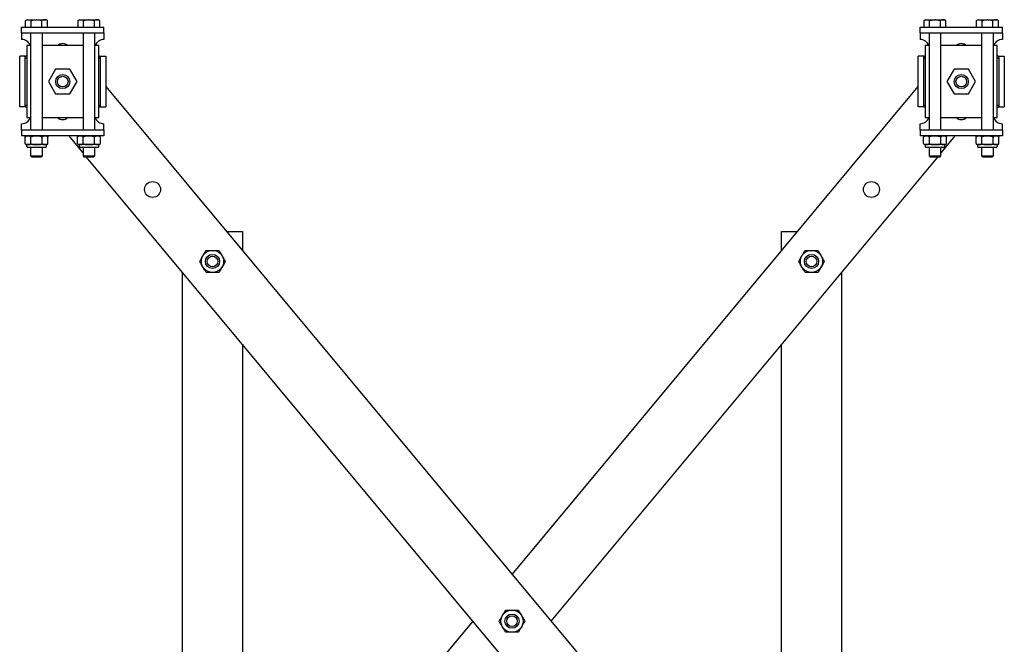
# Model space of a CAD drawing. Header units: inches. Extents: x 1 to 147, y -37 to 96.
# Tile 6 of 8: x 114 to 147, y 12 to 33. Entities that reach past the tile are written whole.
import ezdxf

# ---------------------------------------------------------------- set-up
doc = ezdxf.new("R2010")
doc.units = ezdxf.units.IN
doc.header["$MEASUREMENT"] = 0

msp = doc.modelspace()

# ---------------------------------------------------------------- linework, layer by layer
at = {"color": 7, "linetype": 'Continuous', "lineweight": 25}
for p, q in [((114.245, 32.697), (114.245, 32.884)), ((114.245, 32.884), (116.995, 32.884)), ((114.43, 33.136), (114.381, 33.108)), ((114.381, 32.884), (114.381, 33.108)), ((114.43, 33.136), (114.472, 33.136)), ((114.472, 33.136), (114.733, 33.136)), ((114.563, 32.884), (114.563, 33.108)), ((114.757, 33.136), (114.733, 33.136)), ((114.757, 33.136), (115.018, 33.136)), ((114.927, 32.884), (114.927, 33.108)), ((115.018, 33.136), (115.06, 33.136)), ((115.108, 33.108), (115.06, 33.136)), ((115.108, 32.884), (115.108, 33.108)), ((116.18, 33.136), (116.131, 33.108)), ((116.131, 32.884), (116.131, 33.108)), ((116.18, 33.136), (116.222, 33.136)), ((116.222, 33.136), (116.483, 33.136)), ((116.313, 32.884), (116.313, 33.108)), ((116.507, 33.136), (116.483, 33.136)), ((116.507, 33.136), (116.768, 33.136)), ((116.677, 32.884), (116.677, 33.108)), ((116.768, 33.136), (116.81, 33.136)), ((116.858, 33.108), (116.81, 33.136)), ((116.858, 32.884), (116.858, 33.108)), ((116.995, 32.697), (116.995, 32.884)), ((144.245, 32.884), (146.995, 32.884)), ((144.245, 32.697), (144.245, 32.884)), ((144.43, 33.136), (144.381, 33.108)), ((144.381, 32.884), (144.381, 33.108)), ((144.43, 33.136), (144.472, 33.136)), ((144.472, 33.136), (144.733, 33.136)), ((144.563, 32.884), (144.563, 33.108)), ((144.757, 33.136), (144.733, 33.136)), ((144.757, 33.136), (145.018, 33.136)), ((144.927, 32.884), (144.927, 33.108)), ((145.018, 33.136), (145.06, 33.136)), ((145.108, 33.108), (145.06, 33.136)), ((145.108, 32.884), (145.108, 33.108)), ((146.18, 33.136), (146.131, 33.108)), ((146.131, 32.884), (146.131, 33.108)), ((146.18, 33.136), (146.222, 33.136)), ((146.222, 33.136), (146.483, 33.136)), ((146.313, 32.884), (146.313, 33.108)), ((146.507, 33.136), (146.483, 33.136)), ((146.507, 33.136), (146.768, 33.136)), ((146.677, 32.884), (146.677, 33.108)), ((146.768, 33.136), (146.81, 33.136)), ((146.858, 33.108), (146.81, 33.136)), ((146.858, 32.884), (146.858, 33.108)), ((146.995, 32.697), (146.995, 32.884)), ((114.245, 32.697), (116.995, 32.697)), ((114.245, 32.697), (114.245, 32.509)), ((114.548, 32.697), (114.548, 29.447)), ((114.942, 29.447), (114.942, 32.697)), ((116.298, 32.697), (116.298, 29.447)), ((116.692, 29.447), (116.692, 32.697)), ((116.995, 32.697), (116.995, 32.509)), ((144.245, 32.697), (146.995, 32.697)), ((144.245, 32.697), (144.245, 32.509)), ((144.548, 32.697), (144.548, 29.447)), ((144.942, 29.447), (144.942, 32.697)), ((146.298, 32.697), (146.298, 29.447)), ((146.692, 29.447), (146.692, 32.697)), ((146.995, 32.697), (146.995, 32.509)), ((114.245, 32.509), (114.245, 32.478)), ((114.42, 32.272), (114.42, 29.872)), ((114.548, 32.272), (114.42, 32.272)), ((116.298, 32.272), (114.942, 32.272)), ((115.498, 32.272), (115.571, 32.333)), ((116.82, 32.272), (116.692, 32.272)), ((116.82, 29.872), (116.82, 32.272)), ((116.995, 32.509), (116.995, 32.478)), ((144.245, 32.509), (144.245, 32.478)), ((144.42, 32.272), (144.42, 29.872)), ((144.548, 32.272), (144.42, 32.272)), ((146.298, 32.272), (144.942, 32.272)), ((145.669, 32.333), (145.742, 32.272)), ((146.82, 32.272), (146.692, 32.272)), ((146.82, 29.872), (146.82, 32.272)), ((146.995, 32.509), (146.995, 32.478)), ((114.182, 30.228), (114.182, 31.916)), ((114.37, 31.916), (114.182, 31.916)), ((114.37, 30.228), (114.37, 31.916)), ((116.87, 31.916), (116.87, 30.228)), ((116.87, 31.916), (117.057, 31.916)), ((117.057, 31.916), (117.057, 30.228)), ((144.182, 30.228), (144.182, 31.916)), ((144.37, 31.916), (144.182, 31.916)), ((144.37, 30.228), (144.37, 31.916)), ((146.87, 31.916), (146.87, 30.228)), ((146.87, 31.916), (147.057, 31.916)), ((147.057, 31.916), (147.057, 30.228)), ((115.381, 31.485), (115.143, 31.072)), ((115.859, 31.485), (115.381, 31.485)), ((116.097, 31.072), (115.859, 31.485)), ((145.381, 31.485), (145.143, 31.072)), ((145.859, 31.485), (145.381, 31.485)), ((146.097, 31.072), (145.859, 31.485)), ((115.143, 31.072), (115.381, 30.658)), ((115.859, 30.658), (116.097, 31.072)), ((117.057, 30.909), (144.823, -2.41)), ((130.62, 14.634), (144.182, 30.909)), ((145.143, 31.072), (145.381, 30.658)), ((145.859, 30.658), (146.097, 31.072)), ((115.381, 30.658), (115.859, 30.658)), ((145.381, 30.658), (145.859, 30.658)), ((114.37, 30.228), (114.182, 30.228)), ((116.87, 30.228), (117.057, 30.228)), ((144.37, 30.228), (144.182, 30.228)), ((146.87, 30.228), (147.057, 30.228)), ((114.245, 29.634), (114.245, 29.666)), ((114.245, 29.447), (114.245, 29.634)), ((114.42, 29.872), (114.548, 29.872)), ((114.942, 29.872), (116.298, 29.872)), ((116.692, 29.872), (116.82, 29.872)), ((116.995, 29.634), (116.995, 29.666)), ((116.995, 29.447), (116.995, 29.634)), ((144.245, 29.634), (144.245, 29.666)), ((144.245, 29.447), (144.245, 29.634)), ((144.42, 29.872), (144.548, 29.872)), ((144.942, 29.872), (146.298, 29.872)), ((146.692, 29.872), (146.82, 29.872)), ((146.995, 29.634), (146.995, 29.666)), ((146.995, 29.447), (146.995, 29.634)), ((114.245, 29.447), (114.245, 29.259)), ((116.995, 29.447), (114.245, 29.447)), ((116.995, 29.259), (114.245, 29.259)), ((116.298, 28.696), (115.829, 29.259)), ((116.995, 29.447), (116.995, 29.259)), ((144.245, 29.447), (144.245, 29.259)), ((146.995, 29.447), (144.245, 29.447)), ((146.995, 29.259), (144.245, 29.259)), ((145.411, 29.259), (144.942, 28.696)), ((146.995, 29.447), (146.995, 29.259)), ((114.365, 29.224), (114.364, 29.222)), ((114.364, 29.007), (114.364, 29.221)), ((114.364, 29.007), (114.366, 29.003)), ((114.415, 28.969), (114.415, 28.911)), ((114.459, 28.969), (114.415, 28.969)), ((114.745, 28.969), (114.459, 28.969)), ((114.555, 29.007), (114.555, 29.221)), ((115.031, 28.969), (114.745, 28.969)), ((114.935, 29.007), (114.935, 29.221)), ((115.075, 28.969), (115.031, 28.969)), ((115.075, 28.911), (115.075, 28.969)), ((115.125, 29.004), (115.126, 29.007)), ((115.126, 29.007), (115.126, 29.221)), ((116.115, 29.224), (116.114, 29.222)), ((116.114, 29.007), (116.114, 29.221)), ((116.114, 29.007), (116.116, 29.003)), ((116.165, 28.969), (116.165, 28.911)), ((116.209, 28.969), (116.165, 28.969)), ((116.495, 28.969), (116.209, 28.969)), ((116.305, 29.007), (116.305, 29.221)), ((116.781, 28.969), (116.495, 28.969)), ((116.685, 29.007), (116.685, 29.221)), ((116.825, 28.969), (116.781, 28.969)), ((116.825, 28.911), (116.825, 28.969)), ((116.876, 29.222), (116.873, 29.228)), ((116.875, 29.004), (116.876, 29.007)), ((116.876, 29.007), (116.876, 29.221)), ((144.365, 29.224), (144.364, 29.222)), ((144.364, 29.007), (144.364, 29.221)), ((144.364, 29.007), (144.366, 29.003)), ((144.415, 28.969), (144.415, 28.911)), ((144.459, 28.969), (144.415, 28.969)), ((144.745, 28.969), (144.459, 28.969)), ((144.555, 29.007), (144.555, 29.221)), ((145.03, 28.969), (144.745, 28.969)), ((144.935, 29.007), (144.935, 29.221)), ((145.075, 28.969), (145.03, 28.969)), ((145.075, 28.911), (145.075, 28.969)), ((145.126, 29.222), (145.123, 29.228)), ((145.125, 29.004), (145.126, 29.007)), ((145.126, 29.007), (145.126, 29.221)), ((146.115, 29.224), (146.114, 29.222)), ((146.114, 29.007), (146.114, 29.221)), ((146.114, 29.007), (146.116, 29.003)), ((146.165, 28.969), (146.165, 28.911)), ((146.209, 28.969), (146.165, 28.969)), ((146.495, 28.969), (146.209, 28.969)), ((146.305, 29.007), (146.305, 29.221)), ((146.781, 28.969), (146.495, 28.969)), ((146.685, 29.007), (146.685, 29.221)), ((146.825, 28.969), (146.781, 28.969)), ((146.825, 28.911), (146.825, 28.969)), ((146.876, 29.222), (146.873, 29.228)), ((146.875, 29.004), (146.876, 29.007)), ((146.876, 29.007), (146.876, 29.221)), ((114.745, 28.872), (114.455, 28.872)), ((114.548, 28.872), (114.548, 28.593)), ((115.035, 28.872), (114.745, 28.872)), ((114.942, 28.593), (114.942, 28.872)), ((116.495, 28.872), (116.205, 28.872)), ((116.298, 28.872), (116.298, 28.593)), ((116.785, 28.872), (116.495, 28.872)), ((116.692, 28.593), (116.692, 28.872)), ((144.745, 28.872), (144.455, 28.872)), ((144.548, 28.872), (144.548, 28.593)), ((145.035, 28.872), (144.745, 28.872)), ((144.942, 28.593), (144.942, 28.872)), ((146.495, 28.872), (146.205, 28.872)), ((146.298, 28.872), (146.298, 28.593)), ((146.785, 28.872), (146.495, 28.872)), ((146.692, 28.593), (146.692, 28.872)), ((114.548, 28.593), (114.587, 28.554)), ((114.548, 28.593), (114.745, 28.593)), ((114.745, 28.554), (114.587, 28.554)), ((114.745, 28.593), (114.942, 28.593)), ((114.902, 28.554), (114.745, 28.554)), ((114.902, 28.554), (114.942, 28.593)), ((116.298, 28.593), (116.337, 28.554)), ((116.298, 28.593), (116.495, 28.593)), ((116.495, 28.554), (116.337, 28.554)), ((144.182, -4.765), (116.417, 28.554)), ((116.495, 28.593), (116.692, 28.593)), ((116.652, 28.554), (116.495, 28.554)), ((116.652, 28.554), (116.692, 28.593)), ((144.823, 28.554), (131.922, 13.072)), ((144.548, 28.593), (144.587, 28.554)), ((144.548, 28.593), (144.745, 28.593)), ((144.745, 28.554), (144.587, 28.554)), ((144.745, 28.593), (144.942, 28.593)), ((144.902, 28.554), (144.745, 28.554)), ((144.902, 28.554), (144.942, 28.593)), ((146.298, 28.593), (146.337, 28.554)), ((146.298, 28.593), (146.495, 28.593)), ((146.495, 28.554), (146.337, 28.554)), ((146.495, 28.593), (146.692, 28.593)), ((146.652, 28.554), (146.495, 28.554)), ((146.652, 28.554), (146.692, 28.593)), ((121.088, 26.072), (121.62, 26.072)), ((121.62, 26.072), (121.62, 25.434)), ((139.62, 25.434), (139.62, 26.072)), ((139.62, 26.072), (140.152, 26.072)), ((119.62, 1.434), (119.62, 24.71)), ((141.62, 24.71), (141.62, 1.434)), ((121.62, 22.31), (121.62, 3.834)), ((139.62, 3.834), (139.62, 22.31)), ((116.417, -2.41), (129.318, 13.072))]:
    msp.add_line(p, q, dxfattribs=at)
for centre, radius in [((115.62, 31.072), 0.236), ((115.62, 31.072), 0.177), ((145.62, 31.072), 0.236), ((145.62, 31.072), 0.177), ((118.62, 27.472), 0.266), ((142.62, 27.472), 0.266), ((120.62, 25.072), 0.37), ((140.62, 25.072), 0.37), ((120.62, 25.072), 0.236), ((120.62, 25.072), 0.177), ((140.62, 25.072), 0.236), ((140.62, 25.072), 0.177), ((130.62, 13.072), 0.37), ((130.62, 13.072), 0.236), ((130.62, 13.072), 0.177)]:
    msp.add_circle(centre, radius, dxfattribs=at)
for centre, radius, start, end in [((114.245, 32.166), 0.312, 19.8769, 90), ((115.62, 32.072), 0.266, 48.8458, 131.1542), ((116.995, 32.166), 0.312, 90, 160.1231), ((144.245, 32.166), 0.312, 19.8769, 90), ((145.62, 32.072), 0.266, 48.8458, 131.1542), ((146.995, 32.166), 0.312, 90, 160.1231), ((114.245, 29.978), 0.313, 270, 340.1231), ((115.62, 30.072), 0.266, 228.8458, 270), ((115.62, 30.072), 0.266, 270, 311.1542), ((116.995, 29.978), 0.313, 199.8769, 270), ((144.245, 29.978), 0.313, 270, 340.1231), ((145.62, 30.072), 0.266, 228.8458, 270), ((145.62, 30.072), 0.266, 270, 311.1542), ((146.995, 29.978), 0.313, 199.8769, 270), ((114.415, 29.206), 0.0533, 90, 128.6919), ((115.075, 29.206), 0.0533, 17.0978, 90), ((116.165, 29.206), 0.0533, 90, 128.6919), ((116.825, 29.206), 0.0533, 41.7306, 90), ((144.415, 29.206), 0.0533, 90, 128.6919), ((145.075, 29.206), 0.0533, 41.7306, 90), ((146.165, 29.206), 0.0533, 90, 128.6919), ((146.825, 29.206), 0.0533, 41.7306, 90), ((114.415, 29.022), 0.0533, 218.7573, 270), ((115.075, 29.022), 0.0533, 270, 306.4945), ((116.165, 29.022), 0.0533, 218.7573, 270), ((116.825, 29.022), 0.0533, 270, 306.4945), ((144.415, 29.022), 0.0533, 218.7573, 270), ((145.075, 29.022), 0.0533, 270, 306.4945), ((146.165, 29.022), 0.0533, 218.7573, 270), ((146.825, 29.022), 0.0533, 270, 306.4945), ((114.455, 28.911), 0.0394, 180, 270), ((115.035, 28.911), 0.0394, 270, 0), ((116.205, 28.911), 0.0394, 180, 270), ((116.785, 28.911), 0.0394, 270, 0), ((144.455, 28.911), 0.0394, 180, 270), ((145.035, 28.911), 0.0394, 270, 0), ((146.205, 28.911), 0.0394, 180, 270), ((146.785, 28.911), 0.0394, 270, 0)]:
    msp.add_arc(centre, radius, start, end, dxfattribs=at)
for points, knots in [([(114.381, 33.108), (114.396, 33.116), (114.426, 33.132), (114.457, 33.135), (114.472, 33.136)], [0, 0, 0, 0, 0.495465, 1, 1, 1, 1]), ([(114.472, 33.136), (114.474, 33.136), (114.491, 33.136), (114.521, 33.13), (114.549, 33.115), (114.563, 33.108)], [0, 0, 0, 0, 0.070857, 0.531185, 1, 1, 1, 1]), ([(114.563, 33.108), (114.571, 33.11), (114.626, 33.126), (114.684, 33.132), (114.733, 33.136)], [0, 0, 0, 0, 0.140526, 1, 1, 1, 1]), ([(114.757, 33.136), (114.77, 33.136), (114.828, 33.133), (114.884, 33.119), (114.927, 33.108)], [0, 0, 0, 0, 0.236478, 1, 1, 1, 1]), ([(115.018, 33.136), (115.016, 33.136), (114.999, 33.136), (114.969, 33.13), (114.941, 33.115), (114.927, 33.108)], [0, 0, 0, 0, 0.070857, 0.531185, 1, 1, 1, 1]), ([(115.108, 33.108), (115.094, 33.116), (115.064, 33.132), (115.033, 33.135), (115.018, 33.136)], [0, 0, 0, 0, 0.495465, 1, 1, 1, 1]), ([(116.131, 33.108), (116.146, 33.116), (116.176, 33.132), (116.207, 33.135), (116.222, 33.136)], [0, 0, 0, 0, 0.495465, 1, 1, 1, 1]), ([(116.222, 33.136), (116.224, 33.136), (116.241, 33.136), (116.271, 33.13), (116.299, 33.115), (116.313, 33.108)], [0, 0, 0, 0, 0.070857, 0.531185, 1, 1, 1, 1]), ([(116.313, 33.108), (116.321, 33.11), (116.376, 33.126), (116.434, 33.132), (116.483, 33.136)], [0, 0, 0, 0, 0.140526, 1, 1, 1, 1]), ([(116.507, 33.136), (116.52, 33.136), (116.578, 33.133), (116.634, 33.119), (116.677, 33.108)], [0, 0, 0, 0, 0.236478, 1, 1, 1, 1]), ([(116.768, 33.136), (116.766, 33.136), (116.749, 33.136), (116.719, 33.13), (116.691, 33.115), (116.677, 33.108)], [0, 0, 0, 0, 0.070856, 0.531184, 1, 1, 1, 1]), ([(116.858, 33.108), (116.844, 33.116), (116.814, 33.132), (116.783, 33.135), (116.768, 33.136)], [0, 0, 0, 0, 0.495464, 1, 1, 1, 1]), ([(144.381, 33.108), (144.396, 33.116), (144.426, 33.132), (144.457, 33.135), (144.472, 33.136)], [0, 0, 0, 0, 0.495464, 1, 1, 1, 1]), ([(144.472, 33.136), (144.474, 33.136), (144.491, 33.136), (144.521, 33.13), (144.549, 33.115), (144.563, 33.108)], [0, 0, 0, 0, 0.070856, 0.531188, 1, 1, 1, 1]), ([(144.563, 33.108), (144.571, 33.11), (144.626, 33.126), (144.684, 33.132), (144.733, 33.136)], [0, 0, 0, 0, 0.140524, 1, 1, 1, 1]), ([(144.757, 33.136), (144.77, 33.136), (144.828, 33.133), (144.884, 33.119), (144.927, 33.108)], [0, 0, 0, 0, 0.236483, 1, 1, 1, 1]), ([(145.018, 33.136), (145.016, 33.136), (144.999, 33.136), (144.969, 33.13), (144.941, 33.115), (144.927, 33.108)], [0, 0, 0, 0, 0.070856, 0.531188, 1, 1, 1, 1]), ([(145.108, 33.108), (145.094, 33.116), (145.064, 33.132), (145.033, 33.135), (145.018, 33.136)], [0, 0, 0, 0, 0.495464, 1, 1, 1, 1]), ([(146.131, 33.108), (146.146, 33.116), (146.176, 33.132), (146.207, 33.135), (146.222, 33.136)], [0, 0, 0, 0, 0.495464, 1, 1, 1, 1]), ([(146.222, 33.136), (146.224, 33.136), (146.241, 33.136), (146.271, 33.13), (146.299, 33.115), (146.313, 33.108)], [0, 0, 0, 0, 0.070856, 0.5311843, 1, 1, 1, 1]), ([(146.313, 33.108), (146.321, 33.11), (146.376, 33.126), (146.434, 33.132), (146.483, 33.136)], [0, 0, 0, 0, 0.140526, 1, 1, 1, 1]), ([(146.507, 33.136), (146.52, 33.136), (146.578, 33.133), (146.634, 33.119), (146.677, 33.108)], [0, 0, 0, 0, 0.236472, 1, 1, 1, 1]), ([(146.768, 33.136), (146.766, 33.136), (146.749, 33.136), (146.719, 33.13), (146.691, 33.115), (146.677, 33.108)], [0, 0, 0, 0, 0.070856, 0.531181, 1, 1, 1, 1]), ([(146.858, 33.108), (146.844, 33.116), (146.814, 33.132), (146.783, 33.135), (146.768, 33.136)], [0, 0, 0, 0, 0.4954667, 1, 1, 1, 1]), ([(114.42, 31.942), (114.406, 31.931), (114.391, 31.919), (114.376, 31.912), (114.374, 31.911)], [0, 0, 0, 0, 0.861596, 1, 1, 1, 1]), ([(116.866, 31.911), (116.864, 31.912), (116.849, 31.919), (116.833, 31.931), (116.82, 31.942)], [0, 0, 0, 0, 0.138404, 1, 1, 1, 1]), ([(144.42, 31.942), (144.406, 31.931), (144.391, 31.919), (144.376, 31.912), (144.374, 31.911)], [0, 0, 0, 0, 0.861604, 1, 1, 1, 1]), ([(146.87, 31.909), (146.867, 31.91), (146.85, 31.918), (146.833, 31.931), (146.82, 31.942)], [0, 0, 0, 0, 0.2012628, 1, 1, 1, 1]), ([(114.42, 31.871), (114.412, 31.865), (114.399, 31.856), (114.386, 31.853), (114.377, 31.853), (114.371, 31.858), (114.37, 31.864), (114.37, 31.867)], [0, 0, 0, 0, 0.25098, 0.437351, 0.62281, 0.809316, 1, 1, 1, 1]), ([(116.87, 31.867), (116.87, 31.864), (116.869, 31.858), (116.863, 31.853), (116.854, 31.853), (116.841, 31.856), (116.827, 31.865), (116.82, 31.871)], [0, 0, 0, 0, 0.190679, 0.377189, 0.562639, 0.749021, 1, 1, 1, 1]), ([(144.42, 31.871), (144.412, 31.865), (144.399, 31.856), (144.386, 31.853), (144.377, 31.853), (144.371, 31.858), (144.37, 31.864), (144.37, 31.867)], [0, 0, 0, 0, 0.250982, 0.437353, 0.622808, 0.809316, 1, 1, 1, 1]), ([(146.87, 31.867), (146.87, 31.864), (146.869, 31.858), (146.863, 31.853), (146.854, 31.853), (146.841, 31.856), (146.827, 31.865), (146.82, 31.871)], [0, 0, 0, 0, 0.190679, 0.377187, 0.562639, 0.749019, 1, 1, 1, 1]), ([(114.37, 30.276), (114.37, 30.279), (114.371, 30.286), (114.377, 30.29), (114.386, 30.291), (114.399, 30.287), (114.412, 30.278), (114.42, 30.273)], [0, 0, 0, 0, 0.19068, 0.37719, 0.56264, 0.749023, 1, 1, 1, 1]), ([(116.82, 30.273), (116.827, 30.278), (116.841, 30.287), (116.854, 30.291), (116.863, 30.29), (116.869, 30.286), (116.87, 30.279), (116.87, 30.276)], [0, 0, 0, 0, 0.250977, 0.43735, 0.62281, 0.809315, 1, 1, 1, 1]), ([(144.37, 30.276), (144.37, 30.279), (144.371, 30.286), (144.377, 30.29), (144.386, 30.291), (144.399, 30.287), (144.412, 30.278), (144.42, 30.273)], [0, 0, 0, 0, 0.19068, 0.377193, 0.562639, 0.74902, 1, 1, 1, 1]), ([(146.82, 30.273), (146.827, 30.278), (146.841, 30.287), (146.854, 30.291), (146.863, 30.29), (146.869, 30.286), (146.87, 30.279), (146.87, 30.276)], [0, 0, 0, 0, 0.250979, 0.437351, 0.622812, 0.809316, 1, 1, 1, 1]), ([(114.37, 30.235), (114.373, 30.233), (114.39, 30.226), (114.406, 30.213), (114.42, 30.202)], [0, 0, 0, 0, 0.2012699, 1, 1, 1, 1]), ([(116.82, 30.202), (116.833, 30.213), (116.849, 30.225), (116.864, 30.232), (116.866, 30.233)], [0, 0, 0, 0, 0.861603, 1, 1, 1, 1]), ([(144.37, 30.235), (144.373, 30.233), (144.39, 30.226), (144.406, 30.213), (144.42, 30.202)], [0, 0, 0, 0, 0.2012628, 1, 1, 1, 1]), ([(146.82, 30.202), (146.833, 30.213), (146.849, 30.225), (146.864, 30.232), (146.866, 30.233)], [0, 0, 0, 0, 0.86161, 1, 1, 1, 1]), ([(114.364, 29.221), (114.366, 29.226), (114.371, 29.238), (114.39, 29.254), (114.42, 29.26), (114.446, 29.259), (114.459, 29.259)], [0, 0, 0, 0, 0.090005, 0.224488, 0.591125, 1, 1, 1, 1]), ([(114.459, 29.259), (114.463, 29.259), (114.477, 29.259), (114.502, 29.259), (114.528, 29.254), (114.545, 29.24), (114.551, 29.23), (114.554, 29.224), (114.555, 29.221)], [0, 0, 0, 0, 0.099457, 0.428509, 0.757343, 0.873682, 0.960849, 1, 1, 1, 1]), ([(114.555, 29.221), (114.557, 29.225), (114.564, 29.233), (114.586, 29.247), (114.647, 29.262), (114.703, 29.26), (114.745, 29.259)], [0, 0, 0, 0, 0.058855, 0.16569, 0.374646, 1, 1, 1, 1]), ([(114.745, 29.259), (114.78, 29.26), (114.834, 29.261), (114.896, 29.25), (114.924, 29.235), (114.933, 29.225), (114.935, 29.222), (114.935, 29.221)], [0, 0, 0, 0, 0.532583, 0.800576, 0.935245, 0.994216, 1, 1, 1, 1]), ([(114.935, 29.221), (114.937, 29.226), (114.942, 29.238), (114.961, 29.254), (114.991, 29.26), (115.017, 29.259), (115.031, 29.259)], [0, 0, 0, 0, 0.090004, 0.224487, 0.591125, 1, 1, 1, 1]), ([(115.031, 29.259), (115.034, 29.259), (115.048, 29.259), (115.073, 29.259), (115.099, 29.254), (115.116, 29.24), (115.123, 29.23), (115.125, 29.224), (115.126, 29.221)], [0, 0, 0, 0, 0.099456, 0.428508, 0.757342, 0.873683, 0.960848, 1, 1, 1, 1]), ([(116.114, 29.221), (116.116, 29.226), (116.121, 29.238), (116.14, 29.254), (116.17, 29.26), (116.196, 29.259), (116.209, 29.259)], [0, 0, 0, 0, 0.090005, 0.224488, 0.591125, 1, 1, 1, 1]), ([(116.209, 29.259), (116.213, 29.259), (116.227, 29.259), (116.252, 29.259), (116.278, 29.254), (116.295, 29.24), (116.301, 29.23), (116.304, 29.224), (116.305, 29.221)], [0, 0, 0, 0, 0.099457, 0.428509, 0.757343, 0.873682, 0.960849, 1, 1, 1, 1]), ([(116.305, 29.221), (116.307, 29.225), (116.314, 29.233), (116.336, 29.247), (116.397, 29.262), (116.453, 29.26), (116.495, 29.259)], [0, 0, 0, 0, 0.058855, 0.16569, 0.374646, 1, 1, 1, 1]), ([(116.495, 29.259), (116.53, 29.26), (116.584, 29.261), (116.646, 29.25), (116.674, 29.235), (116.683, 29.225), (116.685, 29.222), (116.685, 29.221)], [0, 0, 0, 0, 0.532583, 0.800576, 0.935245, 0.994216, 1, 1, 1, 1]), ([(116.685, 29.221), (116.687, 29.226), (116.692, 29.238), (116.711, 29.254), (116.741, 29.26), (116.767, 29.259), (116.781, 29.259)], [0, 0, 0, 0, 0.090004, 0.224487, 0.591125, 1, 1, 1, 1]), ([(116.781, 29.259), (116.784, 29.259), (116.798, 29.259), (116.823, 29.259), (116.849, 29.254), (116.866, 29.24), (116.873, 29.23), (116.875, 29.224), (116.876, 29.221)], [0, 0, 0, 0, 0.099457, 0.428508, 0.757342, 0.873682, 0.960849, 1, 1, 1, 1]), ([(144.364, 29.221), (144.366, 29.226), (144.371, 29.238), (144.39, 29.254), (144.42, 29.26), (144.446, 29.259), (144.459, 29.259)], [0, 0, 0, 0, 0.090004, 0.22449, 0.591126, 1, 1, 1, 1]), ([(144.459, 29.259), (144.463, 29.259), (144.477, 29.259), (144.502, 29.259), (144.528, 29.254), (144.545, 29.24), (144.551, 29.23), (144.554, 29.224), (144.555, 29.221)], [0, 0, 0, 0, 0.099461, 0.428513, 0.757341, 0.873682, 0.960848, 1, 1, 1, 1]), ([(144.555, 29.221), (144.557, 29.225), (144.564, 29.233), (144.586, 29.247), (144.647, 29.262), (144.703, 29.26), (144.745, 29.259)], [0, 0, 0, 0, 0.05885, 0.165692, 0.374648, 1, 1, 1, 1]), ([(144.745, 29.259), (144.78, 29.26), (144.834, 29.261), (144.896, 29.25), (144.924, 29.235), (144.933, 29.225), (144.935, 29.222), (144.935, 29.221)], [0, 0, 0, 0, 0.532588, 0.800579, 0.935247, 0.994215, 1, 1, 1, 1]), ([(144.935, 29.221), (144.937, 29.226), (144.942, 29.238), (144.961, 29.254), (144.991, 29.26), (145.017, 29.259), (145.03, 29.259)], [0, 0, 0, 0, 0.090004, 0.22449, 0.591127, 1, 1, 1, 1]), ([(145.03, 29.259), (145.034, 29.259), (145.048, 29.259), (145.073, 29.259), (145.099, 29.254), (145.116, 29.24), (145.123, 29.23), (145.125, 29.224), (145.126, 29.221)], [0, 0, 0, 0, 0.099461, 0.428512, 0.757341, 0.873682, 0.960847, 1, 1, 1, 1]), ([(146.114, 29.221), (146.116, 29.226), (146.121, 29.238), (146.14, 29.254), (146.17, 29.26), (146.196, 29.259), (146.209, 29.259)], [0, 0, 0, 0, 0.090004, 0.224489, 0.591123, 1, 1, 1, 1]), ([(146.209, 29.259), (146.213, 29.259), (146.227, 29.259), (146.252, 29.259), (146.278, 29.254), (146.295, 29.24), (146.301, 29.23), (146.304, 29.224), (146.305, 29.221)], [0, 0, 0, 0, 0.099456, 0.4285087, 0.7573446, 0.8736804, 0.9608509, 1, 1, 1, 1]), ([(146.305, 29.221), (146.307, 29.225), (146.314, 29.233), (146.336, 29.247), (146.397, 29.262), (146.453, 29.26), (146.495, 29.259)], [0, 0, 0, 0, 0.058857, 0.16569, 0.374647, 1, 1, 1, 1]), ([(146.495, 29.259), (146.53, 29.26), (146.584, 29.261), (146.646, 29.25), (146.674, 29.235), (146.683, 29.225), (146.685, 29.222), (146.685, 29.221)], [0, 0, 0, 0, 0.532587, 0.800578, 0.935246, 0.994221, 1, 1, 1, 1]), ([(146.685, 29.221), (146.687, 29.226), (146.692, 29.238), (146.711, 29.254), (146.741, 29.26), (146.767, 29.259), (146.781, 29.259)], [0, 0, 0, 0, 0.090004, 0.224489, 0.591123, 1, 1, 1, 1]), ([(146.781, 29.259), (146.784, 29.259), (146.798, 29.259), (146.823, 29.259), (146.849, 29.254), (146.866, 29.24), (146.873, 29.23), (146.875, 29.224), (146.876, 29.221)], [0, 0, 0, 0, 0.099455, 0.428508, 0.757344, 0.87368, 0.960851, 1, 1, 1, 1]), ([(114.364, 29.007), (114.366, 29.002), (114.371, 28.991), (114.39, 28.974), (114.42, 28.969), (114.446, 28.969), (114.459, 28.969)], [0, 0, 0, 0, 0.090005, 0.224488, 0.591125, 1, 1, 1, 1]), ([(114.459, 28.969), (114.463, 28.969), (114.477, 28.969), (114.502, 28.969), (114.528, 28.974), (114.545, 28.988), (114.551, 28.998), (114.554, 29.005), (114.555, 29.007)], [0, 0, 0, 0, 0.099457, 0.428509, 0.757345, 0.873682, 0.960849, 1, 1, 1, 1]), ([(114.555, 29.007), (114.557, 29.004), (114.564, 28.995), (114.586, 28.982), (114.647, 28.967), (114.703, 28.968), (114.745, 28.969)], [0, 0, 0, 0, 0.058855, 0.16569, 0.374646, 1, 1, 1, 1]), ([(114.745, 28.969), (114.78, 28.969), (114.834, 28.968), (114.896, 28.978), (114.924, 28.993), (114.933, 29.003), (114.935, 29.007), (114.935, 29.007)], [0, 0, 0, 0, 0.532583, 0.800576, 0.935245, 0.994216, 1, 1, 1, 1]), ([(114.935, 29.007), (114.937, 29.002), (114.942, 28.991), (114.961, 28.974), (114.991, 28.969), (115.017, 28.969), (115.031, 28.969)], [0, 0, 0, 0, 0.090004, 0.224487, 0.591125, 1, 1, 1, 1]), ([(115.031, 28.969), (115.034, 28.969), (115.048, 28.969), (115.073, 28.969), (115.099, 28.974), (115.116, 28.988), (115.123, 28.998), (115.125, 29.005), (115.126, 29.007)], [0, 0, 0, 0, 0.099456, 0.428508, 0.757344, 0.873682, 0.960848, 1, 1, 1, 1]), ([(116.114, 29.007), (116.116, 29.002), (116.121, 28.991), (116.14, 28.974), (116.17, 28.969), (116.196, 28.969), (116.209, 28.969)], [0, 0, 0, 0, 0.090005, 0.224488, 0.591125, 1, 1, 1, 1]), ([(116.209, 28.969), (116.213, 28.969), (116.227, 28.969), (116.252, 28.969), (116.278, 28.974), (116.295, 28.988), (116.301, 28.998), (116.304, 29.005), (116.305, 29.007)], [0, 0, 0, 0, 0.099457, 0.428509, 0.757345, 0.873682, 0.960849, 1, 1, 1, 1]), ([(116.305, 29.007), (116.307, 29.004), (116.314, 28.995), (116.336, 28.982), (116.397, 28.967), (116.453, 28.968), (116.495, 28.969)], [0, 0, 0, 0, 0.058855, 0.16569, 0.374646, 1, 1, 1, 1]), ([(116.495, 28.969), (116.53, 28.969), (116.584, 28.968), (116.646, 28.978), (116.674, 28.993), (116.683, 29.003), (116.685, 29.007), (116.685, 29.007)], [0, 0, 0, 0, 0.532583, 0.800576, 0.935245, 0.994216, 1, 1, 1, 1]), ([(116.685, 29.007), (116.687, 29.002), (116.692, 28.991), (116.711, 28.974), (116.741, 28.969), (116.767, 28.969), (116.781, 28.969)], [0, 0, 0, 0, 0.090004, 0.224487, 0.591125, 1, 1, 1, 1]), ([(116.781, 28.969), (116.784, 28.969), (116.798, 28.969), (116.823, 28.969), (116.849, 28.974), (116.866, 28.988), (116.873, 28.998), (116.875, 29.005), (116.876, 29.007)], [0, 0, 0, 0, 0.0994574, 0.4285091, 0.7573442, 0.8736822, 0.9608491, 1, 1, 1, 1]), ([(144.364, 29.007), (144.366, 29.002), (144.371, 28.991), (144.39, 28.974), (144.42, 28.969), (144.446, 28.969), (144.459, 28.969)], [0, 0, 0, 0, 0.090004, 0.22449, 0.591126, 1, 1, 1, 1]), ([(144.459, 28.969), (144.463, 28.969), (144.477, 28.969), (144.502, 28.969), (144.528, 28.974), (144.545, 28.988), (144.551, 28.998), (144.554, 29.005), (144.555, 29.007)], [0, 0, 0, 0, 0.0994616, 0.4285133, 0.7573434, 0.8736819, 0.9608475, 1, 1, 1, 1]), ([(144.555, 29.007), (144.557, 29.004), (144.564, 28.995), (144.586, 28.982), (144.647, 28.967), (144.703, 28.968), (144.745, 28.969)], [0, 0, 0, 0, 0.05885, 0.165692, 0.374648, 1, 1, 1, 1]), ([(144.745, 28.969), (144.78, 28.969), (144.834, 28.968), (144.896, 28.978), (144.924, 28.993), (144.933, 29.003), (144.935, 29.007), (144.935, 29.007)], [0, 0, 0, 0, 0.532588, 0.800579, 0.935247, 0.994215, 1, 1, 1, 1]), ([(144.935, 29.007), (144.937, 29.002), (144.942, 28.991), (144.961, 28.974), (144.991, 28.969), (145.017, 28.969), (145.03, 28.969)], [0, 0, 0, 0, 0.090004, 0.22449, 0.591127, 1, 1, 1, 1]), ([(145.03, 28.969), (145.034, 28.969), (145.048, 28.969), (145.073, 28.969), (145.099, 28.974), (145.116, 28.988), (145.123, 28.998), (145.125, 29.005), (145.126, 29.007)], [0, 0, 0, 0, 0.099461, 0.428513, 0.757343, 0.873682, 0.960847, 1, 1, 1, 1]), ([(146.114, 29.007), (146.116, 29.002), (146.121, 28.991), (146.14, 28.974), (146.17, 28.969), (146.196, 28.969), (146.209, 28.969)], [0, 0, 0, 0, 0.090004, 0.224489, 0.591123, 1, 1, 1, 1]), ([(146.209, 28.969), (146.213, 28.969), (146.227, 28.969), (146.252, 28.969), (146.278, 28.974), (146.295, 28.988), (146.301, 28.998), (146.304, 29.005), (146.305, 29.007)], [0, 0, 0, 0, 0.0994561, 0.4285093, 0.7573466, 0.8736803, 0.9608508, 1, 1, 1, 1]), ([(146.305, 29.007), (146.307, 29.004), (146.314, 28.995), (146.336, 28.982), (146.397, 28.967), (146.453, 28.968), (146.495, 28.969)], [0, 0, 0, 0, 0.058857, 0.16569, 0.374647, 1, 1, 1, 1]), ([(146.495, 28.969), (146.53, 28.969), (146.584, 28.968), (146.646, 28.978), (146.674, 28.993), (146.683, 29.003), (146.685, 29.007), (146.685, 29.007)], [0, 0, 0, 0, 0.532587, 0.800578, 0.935246, 0.994221, 1, 1, 1, 1]), ([(146.685, 29.007), (146.687, 29.002), (146.692, 28.991), (146.711, 28.974), (146.741, 28.969), (146.767, 28.969), (146.781, 28.969)], [0, 0, 0, 0, 0.090004, 0.224489, 0.591123, 1, 1, 1, 1]), ([(146.781, 28.969), (146.784, 28.969), (146.798, 28.969), (146.823, 28.969), (146.849, 28.974), (146.866, 28.988), (146.873, 28.998), (146.875, 29.005), (146.876, 29.007)], [0, 0, 0, 0, 0.099456, 0.428509, 0.757346, 0.87368, 0.960851, 1, 1, 1, 1]), ([(120.193, 25.072), (120.209, 25.1), (120.258, 25.185), (120.32, 25.293), (120.376, 25.389), (120.396, 25.424), (120.406, 25.442)], [0, 0, 0, 0, 0.234409, 0.701578, 0.849057, 1, 1, 1, 1]), ([(120.406, 25.442), (120.428, 25.442), (120.497, 25.442), (120.615, 25.442), (120.736, 25.442), (120.807, 25.442), (120.833, 25.442), (120.834, 25.442)], [0, 0, 0, 0, 0.159839, 0.499981, 0.806541, 0.99534, 1, 1, 1, 1]), ([(120.834, 25.442), (120.85, 25.414), (120.899, 25.329), (120.961, 25.221), (121.017, 25.125), (121.037, 25.09), (121.047, 25.072)], [0, 0, 0, 0, 0.234411, 0.70158, 0.849057, 1, 1, 1, 1]), ([(140.193, 25.072), (140.209, 25.1), (140.258, 25.185), (140.32, 25.293), (140.376, 25.389), (140.396, 25.424), (140.406, 25.442)], [0, 0, 0, 0, 0.234409, 0.701578, 0.849057, 1, 1, 1, 1]), ([(140.406, 25.442), (140.428, 25.442), (140.497, 25.442), (140.615, 25.442), (140.736, 25.442), (140.807, 25.442), (140.833, 25.442), (140.834, 25.442)], [0, 0, 0, 0, 0.159839, 0.499981, 0.806541, 0.995341, 1, 1, 1, 1]), ([(140.834, 25.442), (140.85, 25.414), (140.899, 25.329), (140.961, 25.221), (141.017, 25.125), (141.037, 25.09), (141.047, 25.072)], [0, 0, 0, 0, 0.2344124, 0.7015803, 0.8490571, 1, 1, 1, 1]), ([(120.406, 24.702), (120.39, 24.73), (120.341, 24.815), (120.279, 24.923), (120.223, 25.019), (120.203, 25.054), (120.193, 25.072)], [0, 0, 0, 0, 0.234411, 0.701578, 0.849057, 1, 1, 1, 1]), ([(121.047, 25.072), (121.031, 25.044), (120.982, 24.959), (120.92, 24.851), (120.864, 24.755), (120.844, 24.72), (120.834, 24.702)], [0, 0, 0, 0, 0.234411, 0.701578, 0.849057, 1, 1, 1, 1]), ([(140.406, 24.702), (140.39, 24.73), (140.341, 24.815), (140.279, 24.923), (140.223, 25.019), (140.203, 25.054), (140.193, 25.072)], [0, 0, 0, 0, 0.234411, 0.701578, 0.849057, 1, 1, 1, 1]), ([(141.047, 25.072), (141.031, 25.044), (140.982, 24.959), (140.92, 24.851), (140.864, 24.755), (140.844, 24.72), (140.834, 24.702)], [0, 0, 0, 0, 0.234411, 0.701578, 0.849057, 1, 1, 1, 1]), ([(120.834, 24.702), (120.812, 24.702), (120.743, 24.702), (120.624, 24.702), (120.504, 24.702), (120.432, 24.702), (120.407, 24.702), (120.406, 24.702)], [0, 0, 0, 0, 0.159839, 0.499981, 0.806541, 0.99534, 1, 1, 1, 1]), ([(140.834, 24.702), (140.812, 24.702), (140.743, 24.702), (140.624, 24.702), (140.504, 24.702), (140.432, 24.702), (140.407, 24.702), (140.406, 24.702)], [0, 0, 0, 0, 0.159839, 0.499981, 0.806541, 0.995338, 1, 1, 1, 1]), ([(130.193, 13.072), (130.209, 13.1), (130.258, 13.185), (130.32, 13.293), (130.376, 13.389), (130.396, 13.424), (130.406, 13.442)], [0, 0, 0, 0, 0.234411, 0.701579, 0.849057, 1, 1, 1, 1]), ([(130.406, 13.442), (130.428, 13.442), (130.497, 13.442), (130.615, 13.442), (130.736, 13.442), (130.807, 13.442), (130.833, 13.442), (130.834, 13.442)], [0, 0, 0, 0, 0.159839, 0.499981, 0.806541, 0.995341, 1, 1, 1, 1]), ([(130.834, 13.442), (130.85, 13.414), (130.899, 13.329), (130.961, 13.221), (131.017, 13.125), (131.037, 13.09), (131.047, 13.072)], [0, 0, 0, 0, 0.234411, 0.701579, 0.849057, 1, 1, 1, 1]), ([(130.406, 12.702), (130.39, 12.73), (130.341, 12.815), (130.279, 12.923), (130.223, 13.019), (130.203, 13.054), (130.193, 13.072)], [0, 0, 0, 0, 0.23441, 0.701579, 0.849057, 1, 1, 1, 1]), ([(131.047, 13.072), (131.031, 13.044), (130.982, 12.959), (130.92, 12.851), (130.864, 12.755), (130.844, 12.72), (130.834, 12.702)], [0, 0, 0, 0, 0.23441, 0.701579, 0.849057, 1, 1, 1, 1]), ([(130.834, 12.702), (130.812, 12.702), (130.743, 12.702), (130.624, 12.702), (130.504, 12.702), (130.432, 12.702), (130.407, 12.702), (130.406, 12.702)], [0, 0, 0, 0, 0.159839, 0.499981, 0.806541, 0.99534, 1, 1, 1, 1])]:
    msp.add_open_spline(points, degree=3, knots=knots, dxfattribs=at)

doc.saveas('drawing.dxf')
